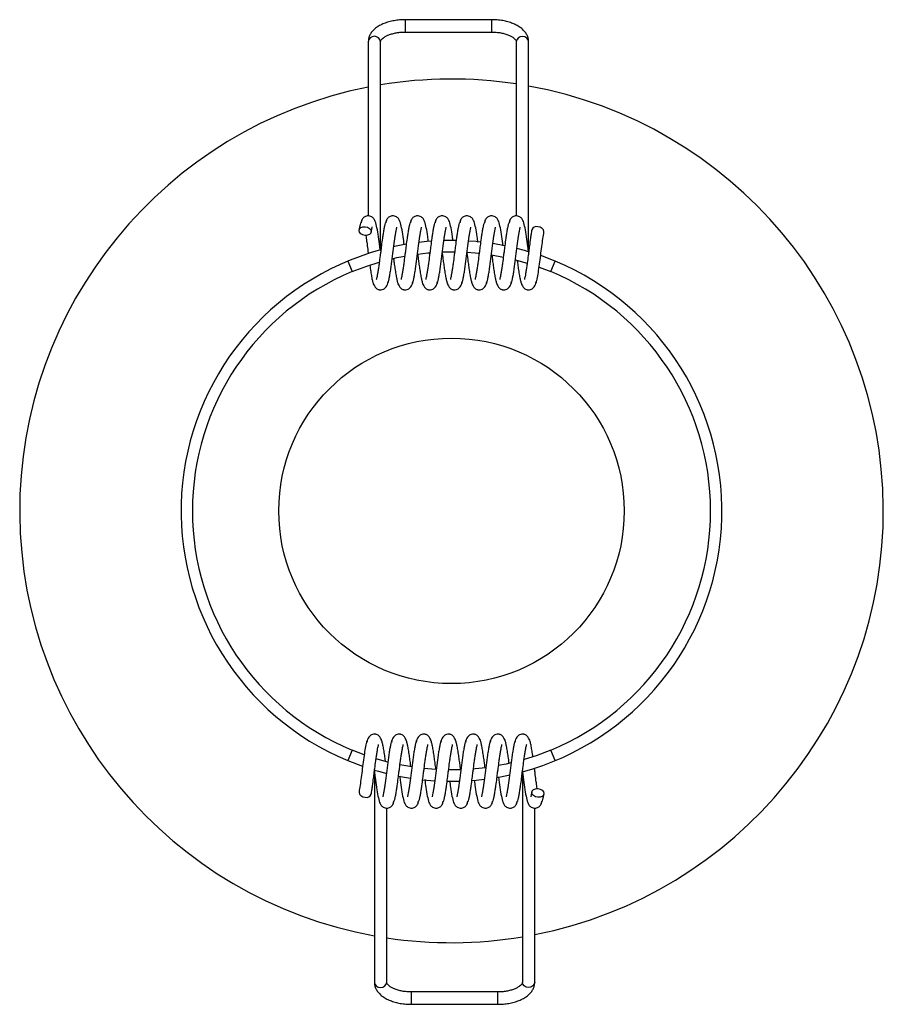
# Paper-space layout '_Inferior' of a CAD drawing. Header units: millimetres. Extents: x -97.4 to -27.4, y -40 to 39.8.
import ezdxf

# ---------------------------------------------------------------- set-up
doc = ezdxf.new("R2010")
doc.units = ezdxf.units.MM

psp = doc.layouts.new('_Inferior')

# ---------------------------------------------------------------- linework, layer by layer
at = {"color": 7, "linetype": 'Continuous', "lineweight": 25}
for p, q in [((-59.189, 39.812), (-66.189, 39.812)), ((-66.189, 39.812), (-66.189, 38.812)), ((-59.189, 39.812), (-59.189, 38.812)), ((-66.189, 38.812), (-59.189, 38.812)), ((-69.189, 38.025), (-69.189, 23.909)), ((-68.189, 21.149), (-68.189, 38.025)), ((-57.189, 38.025), (-57.189, 23.909)), ((-56.189, 21.006), (-56.189, 38.025)), ((-62.066, 21.913), (-63.06, 21.908)), ((-58.118, 21.486), (-59.088, 21.659)), ((-70.854, 20.237), (-70.502, 19.391)), ((-59.206, 20.749), (-58.237, 20.575)), ((-54.026, 20.237), (-55.206, 20.688)), ((-54.378, 19.391), (-54.026, 20.237)), ((-55.338, 19.762), (-54.378, 19.391)), ((-70.502, -19.391), (-70.854, -20.237)), ((-69.518, -19.771), (-70.502, -19.391)), ((-54.026, -20.237), (-54.378, -19.391)), ((-70.854, -20.237), (-69.651, -20.696)), ((-65.651, -20.753), (-66.619, -20.58)), ((-68.691, -21.114), (-68.691, -38.206)), ((-68.681, -21.178), (-68.689, -21.137)), ((-66.74, -21.491), (-65.768, -21.662)), ((-56.691, -21.149), (-56.691, -38.206)), ((-56.689, -21.137), (-56.681, -21.178)), ((-62.789, -21.914), (-61.796, -21.907)), ((-67.691, -38.206), (-67.691, -24.091)), ((-55.691, -38.206), (-55.691, -24.091)), ((-58.691, -38.994), (-65.691, -38.994)), ((-65.691, -39.994), (-65.691, -38.994)), ((-58.691, -39.994), (-58.691, -38.994)), ((-65.691, -39.994), (-58.691, -39.994))]:
    psp.add_line(p, q, dxfattribs=at)
at = {"color": 7, "linetype": 'Continuous', "lineweight": 25, "flags": 128}
for points in [[(-56.189, 38.025), (-56.227, 38.189), (-56.335, 38.328), (-56.498, 38.421), (-56.689, 38.453), (-56.88, 38.421), (-57.043, 38.328), (-57.151, 38.189), (-57.189, 38.025), (-57.189, 38.025)], [(-69.44, 23.034), (-69.25, 22.99), (-69.089, 22.899), (-68.982, 22.775), (-68.944, 22.636), (-68.982, 22.504), (-69.089, 22.399), (-69.25, 22.337), (-69.44, 22.327), (-69.63, 22.371), (-69.791, 22.462), (-69.898, 22.586), (-69.936, 22.725), (-69.898, 22.857), (-69.791, 22.962), (-69.63, 23.024), (-69.44, 23.034)], [(-54.948, 22.59), (-54.944, 22.636), (-54.982, 22.775), (-55.089, 22.899), (-55.25, 22.99), (-55.44, 23.034)], [(-66.113, 21.607), (-67.055, 21.425), (-67.129, 21.409)], [(-64.072, 21.856), (-64.43, 21.826), (-65.084, 21.757)], [(-60.081, 21.789), (-60.45, 21.826), (-61.06, 21.873)], [(-65.181, 20.82), (-64.347, 20.913), (-64.186, 20.927)], [(-63.203, 20.986), (-63.076, 20.99), (-62.191, 20.999)], [(-61.195, 20.963), (-60.533, 20.913), (-60.176, 20.878)], [(-56.189, 21.006), (-56.535, 21.106), (-57.138, 21.266)], [(-70.502, 19.391), (-69.312, 19.844), (-68.297, 20.167)], [(-67.259, 20.44), (-66.862, 20.529), (-66.236, 20.654)], [(-57.254, 20.35), (-56.782, 20.224), (-56.299, 20.082)], [(-54.378, -19.391), (-55.568, -19.844), (-56.557, -20.159)], [(-67.602, -20.356), (-68.098, -20.224), (-68.558, -20.089)], [(-57.596, -20.434), (-58.018, -20.529), (-58.619, -20.649)], [(-68.678, -21.01), (-68.345, -21.106), (-67.691, -21.278)], [(-63.708, -20.962), (-64.347, -20.913), (-64.659, -20.882)], [(-61.7, -20.987), (-61.804, -20.99), (-62.67, -20.999)], [(-59.653, -20.814), (-60.533, -20.913), (-60.656, -20.924)], [(-58.743, -21.603), (-57.825, -21.425), (-57.726, -21.404)], [(-64.775, -21.792), (-64.43, -21.826), (-63.796, -21.875)], [(-60.784, -21.854), (-60.45, -21.826), (-59.771, -21.753)], [(-69.932, -22.771), (-69.936, -22.817), (-69.898, -22.956), (-69.791, -23.08), (-69.63, -23.171), (-69.44, -23.215)], [(-55.44, -23.215), (-55.63, -23.171), (-55.791, -23.08), (-55.898, -22.956), (-55.936, -22.817), (-55.898, -22.685), (-55.791, -22.58), (-55.63, -22.518), (-55.44, -22.508), (-55.25, -22.552), (-55.089, -22.644), (-54.982, -22.768), (-54.944, -22.907), (-54.982, -23.038), (-55.089, -23.144), (-55.25, -23.206), (-55.44, -23.215)], [(-68.691, -38.206), (-68.653, -38.37), (-68.545, -38.509), (-68.382, -38.602), (-68.191, -38.635), (-68, -38.602), (-67.838, -38.509), (-67.729, -38.37), (-67.691, -38.206), (-67.691, -38.206)], [(-55.691, -38.206), (-55.729, -38.37), (-55.838, -38.509), (-56, -38.602), (-56.191, -38.635), (-56.382, -38.602), (-56.545, -38.509), (-56.653, -38.37), (-56.691, -38.206), (-56.691, -38.206)]]:
    psp.add_lwpolyline(points, dxfattribs=at)
at = {"color": 7, "linetype": 'Continuous', "lineweight": 25}
psp.add_circle((-62.44, 0), 14, dxfattribs=at)
for centre, radius, start, end in [((-68.689, 37.962), 0.504, 7.09791, 172.90209), ((-62.44, 0), 35, 101.1178, 259.71167), ((-62.44, 0), 35, 81.37131, 99.45398), ((-62.44, 0), 35, 281.1178, 79.71167), ((-55.539, 22.629), 0.417, 76.2475, 160.40707), ((-62.44, 0), 21.917, 105.20716, 247.4244), ((-62.44, 0), 21.917, 285.20716, 67.4244), ((-62.44, 0), 21, 112.5756, 247.4244), ((-62.44, 0), 21, 292.5756, 67.4244), ((-69.341, -22.81), 0.417, 256.2475, 340.40707), ((-62.44, 0), 35, 261.37131, 279.45398)]:
    psp.add_arc(centre, radius, start, end, dxfattribs=at)
for points, knots in [([(-66.189, 39.812), (-66.269, 39.811), (-66.5, 39.808), (-66.88, 39.773), (-67.314, 39.696), (-67.726, 39.581), (-68.107, 39.428), (-68.449, 39.237), (-68.729, 39.017), (-68.944, 38.775), (-69.09, 38.522), (-69.175, 38.27), (-69.184, 38.101), (-69.189, 38.025)], [0, 0, 0, 0, 0.053228, 0.153407, 0.253998, 0.35529, 0.457673, 0.561477, 0.666636, 0.758928, 0.846241, 0.929873, 1, 1, 1, 1]), ([(-56.189, 38.025), (-56.192, 38.09), (-56.2, 38.25), (-56.276, 38.496), (-56.417, 38.75), (-56.617, 38.985), (-56.876, 39.199), (-57.192, 39.389), (-57.559, 39.548), (-57.964, 39.673), (-58.395, 39.759), (-58.808, 39.805), (-59.074, 39.81), (-59.189, 39.812)], [0, 0, 0, 0, 0.06, 0.145903, 0.232578, 0.322943, 0.41847, 0.518403, 0.620389, 0.722159, 0.82323, 0.923717, 1, 1, 1, 1]), ([(-68.189, 38.025), (-68.189, 38.034), (-68.187, 38.061), (-68.17, 38.118), (-68.103, 38.221), (-67.975, 38.342), (-67.781, 38.469), (-67.533, 38.585), (-67.238, 38.683), (-66.903, 38.757), (-66.548, 38.804), (-66.306, 38.81), (-66.189, 38.812)], [0, 0, 0, 0, 0.054895, 0.1627374, 0.2623567, 0.3686727, 0.4721667, 0.5761641, 0.6818497, 0.789242, 0.8979317, 1, 1, 1, 1]), ([(-59.189, 38.812), (-59.124, 38.811), (-58.933, 38.809), (-58.62, 38.78), (-58.269, 38.716), (-57.952, 38.625), (-57.681, 38.513), (-57.467, 38.389), (-57.315, 38.264), (-57.227, 38.154), (-57.193, 38.075), (-57.19, 38.041), (-57.189, 38.025)], [0, 0, 0, 0, 0.056828, 0.166454, 0.275635, 0.383745, 0.490281, 0.59484, 0.697455, 0.799411, 0.903359, 1, 1, 1, 1]), ([(-69.744, 23.447), (-69.765, 23.408), (-69.806, 23.329), (-69.87, 23.098), (-69.912, 22.878), (-69.932, 22.769)], [0, 0, 0, 0, 0.326678, 0.665627, 1, 1, 1, 1]), ([(-68.21, 21.1), (-68.223, 21.2), (-68.273, 21.593), (-68.361, 22.261), (-68.474, 22.95), (-68.584, 23.387), (-68.694, 23.635), (-68.855, 23.818), (-69.05, 23.902), (-69.244, 23.924), (-69.464, 23.861), (-69.635, 23.707), (-69.737, 23.527), (-69.757, 23.409), (-69.768, 23.346)], [0, 0, 0, 0, 0.057757, 0.225634, 0.399537, 0.563828, 0.641982, 0.722511, 0.763945, 0.804646, 0.868118, 0.925099, 0.960574, 1, 1, 1, 1]), ([(-67.744, 23.447), (-67.765, 23.408), (-67.806, 23.329), (-67.87, 23.098), (-67.912, 22.878), (-67.932, 22.769)], [0, 0, 0, 0, 0.326678, 0.665627, 1, 1, 1, 1]), ([(-66.269, 21.556), (-66.3, 21.786), (-66.369, 22.31), (-66.474, 22.948), (-66.584, 23.387), (-66.694, 23.635), (-66.855, 23.818), (-67.05, 23.902), (-67.244, 23.924), (-67.464, 23.861), (-67.635, 23.707), (-67.737, 23.527), (-67.757, 23.409), (-67.768, 23.346)], [0, 0, 0, 0, 0.14957, 0.340555, 0.520985, 0.606815, 0.695254, 0.740758, 0.785457, 0.855164, 0.917742, 0.956702, 1, 1, 1, 1]), ([(-65.744, 23.447), (-65.765, 23.408), (-65.806, 23.329), (-65.87, 23.098), (-65.912, 22.878), (-65.932, 22.769)], [0, 0, 0, 0, 0.326678, 0.665627, 1, 1, 1, 1]), ([(-64.307, 21.83), (-64.324, 21.964), (-64.381, 22.391), (-64.474, 22.946), (-64.584, 23.388), (-64.694, 23.635), (-64.855, 23.818), (-65.05, 23.902), (-65.244, 23.924), (-65.464, 23.861), (-65.635, 23.707), (-65.737, 23.527), (-65.757, 23.409), (-65.768, 23.346)], [0, 0, 0, 0, 0.094228, 0.297641, 0.489812, 0.581228, 0.675422, 0.723887, 0.771495, 0.845739, 0.912389, 0.953884, 1, 1, 1, 1]), ([(-63.744, 23.447), (-63.765, 23.408), (-63.806, 23.329), (-63.87, 23.098), (-63.912, 22.878), (-63.932, 22.769)], [0, 0, 0, 0, 0.326678, 0.665627, 1, 1, 1, 1]), ([(-62.314, 21.885), (-62.329, 22.001), (-62.383, 22.407), (-62.474, 22.946), (-62.584, 23.388), (-62.694, 23.635), (-62.855, 23.818), (-63.05, 23.902), (-63.244, 23.924), (-63.464, 23.861), (-63.635, 23.707), (-63.737, 23.527), (-63.757, 23.409), (-63.768, 23.346)], [0, 0, 0, 0, 0.082061, 0.288207, 0.482959, 0.575603, 0.671062, 0.720178, 0.768426, 0.843666, 0.911212, 0.953265, 1, 1, 1, 1]), ([(-61.744, 23.447), (-61.765, 23.408), (-61.806, 23.329), (-61.87, 23.098), (-61.912, 22.878), (-61.932, 22.769)], [0, 0, 0, 0, 0.326678, 0.665627, 1, 1, 1, 1]), ([(-60.299, 21.773), (-60.319, 21.928), (-60.378, 22.374), (-60.474, 22.947), (-60.584, 23.388), (-60.694, 23.635), (-60.855, 23.818), (-61.05, 23.902), (-61.244, 23.924), (-61.464, 23.861), (-61.635, 23.707), (-61.737, 23.527), (-61.757, 23.409), (-61.768, 23.346)], [0, 0, 0, 0, 0.106198, 0.306923, 0.496554, 0.586762, 0.679711, 0.727536, 0.774515, 0.847777, 0.913547, 0.954494, 1, 1, 1, 1]), ([(-59.744, 23.447), (-59.765, 23.408), (-59.806, 23.329), (-59.87, 23.098), (-59.912, 22.878), (-59.932, 22.769)], [0, 0, 0, 0, 0.326678, 0.665627, 1, 1, 1, 1]), ([(-58.259, 21.482), (-58.293, 21.738), (-58.365, 22.288), (-58.474, 22.949), (-58.584, 23.387), (-58.694, 23.635), (-58.855, 23.818), (-59.05, 23.902), (-59.244, 23.924), (-59.464, 23.861), (-59.635, 23.707), (-59.737, 23.527), (-59.757, 23.409), (-59.768, 23.346)], [0, 0, 0, 0, 0.163464, 0.351329, 0.528811, 0.613239, 0.700232, 0.744993, 0.788962, 0.85753, 0.919086, 0.957409, 1, 1, 1, 1]), ([(-57.744, 23.447), (-57.765, 23.408), (-57.806, 23.329), (-57.87, 23.098), (-57.912, 22.878), (-57.932, 22.769)], [0, 0, 0, 0, 0.326678, 0.665627, 1, 1, 1, 1]), ([(-56.21, 21.1), (-56.223, 21.2), (-56.273, 21.593), (-56.361, 22.261), (-56.474, 22.95), (-56.584, 23.387), (-56.694, 23.635), (-56.855, 23.818), (-57.05, 23.902), (-57.244, 23.924), (-57.464, 23.861), (-57.635, 23.707), (-57.737, 23.527), (-57.757, 23.409), (-57.768, 23.346)], [0, 0, 0, 0, 0.057754, 0.225632, 0.399535, 0.563827, 0.641981, 0.72251, 0.763944, 0.804645, 0.868118, 0.925099, 0.960574, 1, 1, 1, 1]), ([(-68.949, 22.585), (-68.942, 22.628), (-68.909, 22.815), (-68.869, 22.981), (-68.88, 23.002), (-68.884, 23.009)], [0, 0, 0, 0, 0.168722, 0.741217, 1, 1, 1, 1]), ([(-67.932, 22.769), (-67.95, 22.661), (-67.985, 22.455), (-68.049, 22.027), (-68.115, 21.542), (-68.174, 21.06), (-68.236, 20.586), (-68.294, 20.151), (-68.352, 19.719), (-68.404, 19.385), (-68.455, 19.107), (-68.496, 18.913), (-68.526, 18.792), (-68.531, 18.77), (-68.533, 18.761)], [0, 0, 0, 0, 0.0842834, 0.160958, 0.2878662, 0.3806232, 0.4424004, 0.5649102, 0.6395138, 0.7232963, 0.8045158, 0.8784278, 0.9447817, 1, 1, 1, 1]), ([(-67.609, 18.417), (-67.602, 18.431), (-67.575, 18.484), (-67.53, 18.656), (-67.472, 18.92), (-67.413, 19.247), (-67.339, 19.733), (-67.248, 20.42), (-67.141, 21.271), (-67.054, 21.93), (-66.994, 22.319), (-66.963, 22.507), (-66.946, 22.602), (-66.936, 22.662), (-66.917, 22.764), (-66.895, 22.881), (-66.872, 22.992), (-66.88, 23.003), (-66.884, 23.009)], [0, 0, 0, 0, 0.026665, 0.097774, 0.168712, 0.23913, 0.30793, 0.442183, 0.572933, 0.700316, 0.763111, 0.792069, 0.814484, 0.828403, 0.841936, 0.901197, 0.950914, 1, 1, 1, 1]), ([(-65.932, 22.769), (-65.95, 22.661), (-65.985, 22.455), (-66.049, 22.027), (-66.115, 21.542), (-66.174, 21.06), (-66.236, 20.586), (-66.294, 20.151), (-66.352, 19.719), (-66.404, 19.385), (-66.455, 19.107), (-66.496, 18.913), (-66.526, 18.792), (-66.531, 18.77), (-66.533, 18.761)], [0, 0, 0, 0, 0.0842834, 0.160958, 0.2878662, 0.3806232, 0.4424004, 0.5649102, 0.6395138, 0.7232963, 0.8045158, 0.8784278, 0.9447817, 1, 1, 1, 1]), ([(-65.609, 18.417), (-65.602, 18.431), (-65.575, 18.484), (-65.53, 18.656), (-65.472, 18.92), (-65.413, 19.247), (-65.339, 19.733), (-65.248, 20.42), (-65.141, 21.271), (-65.054, 21.93), (-64.994, 22.319), (-64.963, 22.507), (-64.946, 22.602), (-64.936, 22.662), (-64.917, 22.764), (-64.895, 22.881), (-64.872, 22.992), (-64.88, 23.003), (-64.884, 23.009)], [0, 0, 0, 0, 0.026665, 0.097774, 0.168712, 0.23913, 0.30793, 0.442183, 0.572933, 0.700316, 0.763111, 0.792069, 0.814484, 0.828403, 0.841936, 0.901197, 0.950914, 1, 1, 1, 1]), ([(-63.932, 22.769), (-63.95, 22.661), (-63.985, 22.455), (-64.049, 22.027), (-64.115, 21.542), (-64.174, 21.06), (-64.236, 20.586), (-64.294, 20.151), (-64.352, 19.719), (-64.404, 19.385), (-64.455, 19.107), (-64.496, 18.913), (-64.526, 18.792), (-64.531, 18.77), (-64.533, 18.761)], [0, 0, 0, 0, 0.084283, 0.160958, 0.287866, 0.380623, 0.4424, 0.56491, 0.639514, 0.723296, 0.804516, 0.878428, 0.944782, 1, 1, 1, 1]), ([(-63.609, 18.417), (-63.602, 18.431), (-63.575, 18.484), (-63.53, 18.656), (-63.472, 18.92), (-63.413, 19.247), (-63.339, 19.733), (-63.248, 20.42), (-63.141, 21.271), (-63.054, 21.93), (-62.994, 22.319), (-62.963, 22.507), (-62.946, 22.602), (-62.936, 22.662), (-62.917, 22.764), (-62.895, 22.881), (-62.872, 22.992), (-62.88, 23.003), (-62.884, 23.009)], [0, 0, 0, 0, 0.026665, 0.097774, 0.168712, 0.23913, 0.30793, 0.442183, 0.572933, 0.700316, 0.763111, 0.792069, 0.814484, 0.828403, 0.841936, 0.901197, 0.950914, 1, 1, 1, 1]), ([(-61.932, 22.769), (-61.95, 22.661), (-61.985, 22.455), (-62.049, 22.027), (-62.115, 21.542), (-62.174, 21.06), (-62.236, 20.586), (-62.294, 20.151), (-62.352, 19.719), (-62.404, 19.385), (-62.455, 19.107), (-62.496, 18.913), (-62.526, 18.792), (-62.531, 18.77), (-62.533, 18.761)], [0, 0, 0, 0, 0.084283, 0.160958, 0.287866, 0.380623, 0.4424, 0.56491, 0.639514, 0.723296, 0.804516, 0.878428, 0.944782, 1, 1, 1, 1]), ([(-61.609, 18.417), (-61.602, 18.431), (-61.575, 18.484), (-61.53, 18.656), (-61.472, 18.92), (-61.413, 19.247), (-61.339, 19.733), (-61.248, 20.42), (-61.141, 21.271), (-61.054, 21.93), (-60.994, 22.319), (-60.963, 22.507), (-60.946, 22.602), (-60.936, 22.662), (-60.917, 22.764), (-60.895, 22.881), (-60.872, 22.992), (-60.88, 23.003), (-60.884, 23.009)], [0, 0, 0, 0, 0.026665, 0.097774, 0.168712, 0.23913, 0.30793, 0.442183, 0.572933, 0.700316, 0.763111, 0.792069, 0.814484, 0.828403, 0.841936, 0.901197, 0.950914, 1, 1, 1, 1]), ([(-59.932, 22.769), (-59.95, 22.661), (-59.985, 22.455), (-60.049, 22.027), (-60.115, 21.542), (-60.174, 21.06), (-60.236, 20.586), (-60.294, 20.151), (-60.352, 19.719), (-60.404, 19.385), (-60.455, 19.107), (-60.496, 18.913), (-60.526, 18.792), (-60.531, 18.77), (-60.533, 18.761)], [0, 0, 0, 0, 0.084283, 0.160958, 0.287866, 0.380623, 0.4424, 0.56491, 0.639514, 0.723296, 0.804516, 0.878428, 0.944782, 1, 1, 1, 1]), ([(-59.609, 18.417), (-59.602, 18.431), (-59.575, 18.484), (-59.53, 18.656), (-59.472, 18.92), (-59.413, 19.247), (-59.339, 19.733), (-59.248, 20.42), (-59.141, 21.271), (-59.054, 21.93), (-58.994, 22.319), (-58.963, 22.507), (-58.946, 22.602), (-58.936, 22.662), (-58.917, 22.764), (-58.895, 22.881), (-58.872, 22.992), (-58.88, 23.003), (-58.884, 23.009)], [0, 0, 0, 0, 0.026665, 0.097774, 0.168712, 0.23913, 0.30793, 0.442183, 0.572933, 0.700316, 0.763111, 0.792069, 0.814484, 0.828403, 0.841936, 0.901197, 0.950914, 1, 1, 1, 1]), ([(-57.932, 22.769), (-57.95, 22.661), (-57.985, 22.455), (-58.049, 22.027), (-58.115, 21.542), (-58.174, 21.06), (-58.236, 20.586), (-58.294, 20.151), (-58.352, 19.719), (-58.404, 19.385), (-58.455, 19.107), (-58.496, 18.913), (-58.526, 18.792), (-58.531, 18.77), (-58.533, 18.761)], [0, 0, 0, 0, 0.084283, 0.160958, 0.287866, 0.380623, 0.4424, 0.56491, 0.639514, 0.723296, 0.804516, 0.878428, 0.944782, 1, 1, 1, 1]), ([(-57.609, 18.417), (-57.602, 18.431), (-57.575, 18.484), (-57.53, 18.656), (-57.472, 18.92), (-57.413, 19.247), (-57.339, 19.733), (-57.248, 20.42), (-57.141, 21.271), (-57.054, 21.93), (-56.994, 22.319), (-56.963, 22.507), (-56.946, 22.602), (-56.936, 22.662), (-56.917, 22.764), (-56.895, 22.881), (-56.872, 22.992), (-56.88, 23.003), (-56.884, 23.009)], [0, 0, 0, 0, 0.0266647, 0.0977738, 0.1687117, 0.23913, 0.3079301, 0.4421826, 0.5729331, 0.7003164, 0.7631106, 0.7920695, 0.8144837, 0.8284033, 0.8419359, 0.9011974, 0.9509144, 1, 1, 1, 1]), ([(-55.932, 22.769), (-55.95, 22.661), (-55.985, 22.455), (-56.049, 22.027), (-56.115, 21.542), (-56.174, 21.06), (-56.236, 20.586), (-56.294, 20.151), (-56.352, 19.719), (-56.404, 19.385), (-56.455, 19.107), (-56.496, 18.913), (-56.526, 18.792), (-56.531, 18.77), (-56.533, 18.761)], [0, 0, 0, 0, 0.084283, 0.160958, 0.287866, 0.380623, 0.4424, 0.56491, 0.639514, 0.723296, 0.804516, 0.878428, 0.944782, 1, 1, 1, 1]), ([(-55.61, 18.415), (-55.607, 18.418), (-55.57, 18.462), (-55.503, 18.77), (-55.4, 19.304), (-55.307, 19.985), (-55.21, 20.71), (-55.122, 21.424), (-55.033, 22.078), (-54.976, 22.423), (-54.948, 22.592)], [0, 0, 0, 0, 0.011669, 0.164808, 0.31548, 0.45986, 0.601825, 0.737943, 0.871336, 1, 1, 1, 1]), ([(-69.388, 22.331), (-69.376, 22.252), (-69.348, 22.078), (-69.298, 21.706), (-69.242, 21.288), (-69.202, 20.976), (-69.186, 20.857)], [0, 0, 0, 0, 0.186464, 0.411783, 0.773735, 1, 1, 1, 1]), ([(-65.179, 20.798), (-65.167, 20.702), (-65.137, 20.468), (-65.088, 20.077), (-65.023, 19.621), (-64.955, 19.184), (-64.888, 18.811), (-64.816, 18.524), (-64.746, 18.322), (-64.655, 18.15), (-64.528, 18.017), (-64.395, 17.949), (-64.306, 17.923), (-64.209, 17.91), (-64.11, 17.915), (-63.936, 17.965), (-63.754, 18.113), (-63.615, 18.339), (-63.584, 18.496), (-63.568, 18.579)], [0, 0, 0, 0, 0.051711, 0.125101, 0.2138, 0.313571, 0.405892, 0.490636, 0.566604, 0.632298, 0.689119, 0.718271, 0.733401, 0.749751, 0.780378, 0.831729, 0.905388, 0.950579, 1, 1, 1, 1]), ([(-63.19, 20.883), (-63.188, 20.87), (-63.172, 20.746), (-63.139, 20.483), (-63.088, 20.077), (-63.023, 19.621), (-62.955, 19.184), (-62.888, 18.811), (-62.816, 18.524), (-62.746, 18.322), (-62.655, 18.15), (-62.528, 18.017), (-62.395, 17.949), (-62.306, 17.923), (-62.209, 17.91), (-62.11, 17.915), (-61.936, 17.965), (-61.754, 18.113), (-61.615, 18.339), (-61.584, 18.496), (-61.568, 18.579)], [0, 0, 0, 0, 0.0070878, 0.0659952, 0.1382796, 0.225642, 0.3239103, 0.4148412, 0.4983085, 0.5731317, 0.6378368, 0.6938014, 0.7225147, 0.7374165, 0.75352, 0.7836863, 0.8342639, 0.9068133, 0.9513239, 1, 1, 1, 1]), ([(-61.19, 20.883), (-61.188, 20.87), (-61.172, 20.746), (-61.139, 20.483), (-61.088, 20.077), (-61.023, 19.621), (-60.955, 19.184), (-60.888, 18.811), (-60.816, 18.524), (-60.746, 18.322), (-60.655, 18.15), (-60.528, 18.017), (-60.395, 17.949), (-60.306, 17.923), (-60.209, 17.91), (-60.11, 17.915), (-59.936, 17.965), (-59.754, 18.113), (-59.615, 18.339), (-59.584, 18.496), (-59.568, 18.579)], [0, 0, 0, 0, 0.0070878, 0.0659952, 0.1382796, 0.225642, 0.3239103, 0.4148412, 0.4983085, 0.5731317, 0.6378368, 0.6938014, 0.7225147, 0.7374165, 0.75352, 0.7836863, 0.8342639, 0.9068133, 0.9513239, 1, 1, 1, 1]), ([(-67.132, 20.432), (-67.119, 20.323), (-67.084, 20.051), (-67.023, 19.622), (-66.955, 19.184), (-66.888, 18.811), (-66.816, 18.524), (-66.746, 18.322), (-66.655, 18.15), (-66.528, 18.017), (-66.395, 17.949), (-66.306, 17.923), (-66.209, 17.91), (-66.11, 17.915), (-65.936, 17.965), (-65.754, 18.113), (-65.615, 18.339), (-65.584, 18.496), (-65.568, 18.579)], [0, 0, 0, 0, 0.063324, 0.158285, 0.265101, 0.363942, 0.454669, 0.536001, 0.606334, 0.667167, 0.698378, 0.714576, 0.73208, 0.76487, 0.819848, 0.898708, 0.94709, 1, 1, 1, 1]), ([(-59.167, 20.705), (-59.159, 20.64), (-59.133, 20.438), (-59.088, 20.077), (-59.023, 19.621), (-58.955, 19.184), (-58.888, 18.811), (-58.816, 18.524), (-58.746, 18.322), (-58.655, 18.15), (-58.528, 18.017), (-58.395, 17.949), (-58.306, 17.923), (-58.209, 17.91), (-58.11, 17.915), (-57.936, 17.965), (-57.754, 18.113), (-57.615, 18.339), (-57.584, 18.496), (-57.568, 18.579)], [0, 0, 0, 0, 0.035632, 0.110266, 0.200469, 0.301932, 0.395819, 0.481999, 0.559255, 0.626063, 0.683847, 0.713494, 0.72888, 0.745507, 0.776654, 0.828876, 0.903784, 0.949741, 1, 1, 1, 1]), ([(-57.112, 20.275), (-57.105, 20.219), (-57.077, 20), (-57.023, 19.622), (-56.955, 19.184), (-56.888, 18.811), (-56.816, 18.524), (-56.746, 18.322), (-56.655, 18.15), (-56.528, 18.017), (-56.395, 17.949), (-56.306, 17.923), (-56.209, 17.91), (-56.11, 17.915), (-55.936, 17.965), (-55.754, 18.113), (-55.615, 18.339), (-55.584, 18.496), (-55.568, 18.579)], [0, 0, 0, 0, 0.03381, 0.131764, 0.241946, 0.3439, 0.437487, 0.521381, 0.593931, 0.65668, 0.688874, 0.705583, 0.723638, 0.757462, 0.814171, 0.895516, 0.945423, 1, 1, 1, 1]), ([(-69.06, 19.89), (-69.049, 19.809), (-69.013, 19.552), (-68.955, 19.185), (-68.888, 18.811), (-68.816, 18.524), (-68.746, 18.322), (-68.655, 18.15), (-68.528, 18.017), (-68.395, 17.949), (-68.306, 17.923), (-68.209, 17.91), (-68.11, 17.915), (-67.936, 17.965), (-67.754, 18.113), (-67.615, 18.339), (-67.584, 18.496), (-67.568, 18.579)], [0, 0, 0, 0, 0.056147, 0.175924, 0.286759, 0.388496, 0.479697, 0.558565, 0.626779, 0.661777, 0.679941, 0.699569, 0.736338, 0.797987, 0.886416, 0.940669, 1, 1, 1, 1]), ([(-67.792, -20.269), (-67.813, -20.119), (-67.857, -19.795), (-67.925, -19.366), (-67.992, -18.992), (-68.064, -18.705), (-68.134, -18.504), (-68.225, -18.332), (-68.352, -18.199), (-68.485, -18.131), (-68.574, -18.105), (-68.671, -18.091), (-68.77, -18.096), (-68.944, -18.147), (-69.126, -18.294), (-69.266, -18.52), (-69.296, -18.678), (-69.312, -18.76)], [0, 0, 0, 0, 0.097271, 0.21183, 0.317835, 0.41514, 0.502367, 0.577799, 0.643041, 0.676514, 0.693886, 0.712659, 0.747826, 0.806789, 0.891365, 0.943254, 1, 1, 1, 1]), ([(-65.736, -20.702), (-65.737, -20.698), (-65.754, -20.558), (-65.792, -20.258), (-65.857, -19.803), (-65.925, -19.365), (-65.992, -18.993), (-66.064, -18.705), (-66.134, -18.504), (-66.225, -18.332), (-66.352, -18.199), (-66.485, -18.131), (-66.574, -18.105), (-66.671, -18.091), (-66.77, -18.096), (-66.944, -18.147), (-67.126, -18.294), (-67.266, -18.52), (-67.296, -18.678), (-67.312, -18.76)], [0, 0, 0, 0, 0.001997, 0.079234, 0.172582, 0.277584, 0.374746, 0.463932, 0.543882, 0.613021, 0.67282, 0.703501, 0.719424, 0.736631, 0.768864, 0.822908, 0.900428, 0.947989, 1, 1, 1, 1]), ([(-63.707, -20.934), (-63.717, -20.853), (-63.745, -20.635), (-63.792, -20.258), (-63.857, -19.803), (-63.925, -19.365), (-63.992, -18.993), (-64.064, -18.705), (-64.134, -18.504), (-64.225, -18.332), (-64.352, -18.199), (-64.485, -18.131), (-64.574, -18.105), (-64.671, -18.091), (-64.77, -18.096), (-64.944, -18.147), (-65.126, -18.294), (-65.266, -18.52), (-65.296, -18.678), (-65.312, -18.76)], [0, 0, 0, 0, 0.0438517, 0.1178498, 0.2072834, 0.3078814, 0.4009681, 0.4864143, 0.5630115, 0.6292506, 0.6865419, 0.715936, 0.7311912, 0.7476764, 0.7785579, 0.8303346, 0.904604, 0.9501698, 1, 1, 1, 1]), ([(-61.701, -20.982), (-61.713, -20.885), (-61.743, -20.651), (-61.792, -20.258), (-61.857, -19.803), (-61.925, -19.365), (-61.992, -18.993), (-62.064, -18.705), (-62.134, -18.504), (-62.225, -18.332), (-62.352, -18.199), (-62.485, -18.131), (-62.574, -18.105), (-62.671, -18.091), (-62.77, -18.096), (-62.944, -18.147), (-63.126, -18.294), (-63.266, -18.52), (-63.296, -18.678), (-63.312, -18.76)], [0, 0, 0, 0, 0.0521707, 0.125525, 0.2141804, 0.3139032, 0.40618, 0.4908828, 0.5668135, 0.6324763, 0.6892692, 0.7184075, 0.7335299, 0.7498718, 0.7804845, 0.8318108, 0.905434, 0.9506034, 1, 1, 1, 1]), ([(-59.724, -20.8), (-59.728, -20.764), (-59.75, -20.591), (-59.792, -20.258), (-59.857, -19.803), (-59.925, -19.365), (-59.992, -18.993), (-60.064, -18.705), (-60.134, -18.504), (-60.225, -18.332), (-60.352, -18.199), (-60.485, -18.131), (-60.574, -18.105), (-60.671, -18.091), (-60.77, -18.096), (-60.944, -18.147), (-61.126, -18.294), (-61.266, -18.52), (-61.296, -18.678), (-61.312, -18.76)], [0, 0, 0, 0, 0.020228, 0.096054, 0.187697, 0.290781, 0.386168, 0.473725, 0.552215, 0.62009, 0.678797, 0.708918, 0.72455, 0.741442, 0.773087, 0.826143, 0.902247, 0.948939, 1, 1, 1, 1]), ([(-57.77, -20.436), (-57.777, -20.387), (-57.804, -20.175), (-57.857, -19.803), (-57.925, -19.365), (-57.992, -18.993), (-58.064, -18.705), (-58.134, -18.504), (-58.225, -18.332), (-58.352, -18.199), (-58.485, -18.131), (-58.574, -18.105), (-58.671, -18.091), (-58.77, -18.096), (-58.944, -18.147), (-59.126, -18.294), (-59.266, -18.52), (-59.296, -18.678), (-59.312, -18.76)], [0, 0, 0, 0, 0.029824, 0.128181, 0.238818, 0.341193, 0.435166, 0.519406, 0.592255, 0.655263, 0.68759, 0.704368, 0.722498, 0.756461, 0.813404, 0.895085, 0.945197, 1, 1, 1, 1]), ([(-55.844, -19.899), (-55.847, -19.876), (-55.875, -19.679), (-55.925, -19.368), (-55.992, -18.992), (-56.064, -18.705), (-56.134, -18.503), (-56.225, -18.332), (-56.352, -18.199), (-56.485, -18.131), (-56.574, -18.105), (-56.671, -18.091), (-56.77, -18.096), (-56.944, -18.147), (-57.126, -18.294), (-57.266, -18.52), (-57.296, -18.678), (-57.312, -18.76)], [0, 0, 0, 0, 0.016739, 0.141518, 0.25698, 0.362965, 0.457973, 0.540134, 0.611197, 0.647656, 0.666578, 0.687026, 0.72533, 0.789552, 0.881674, 0.938192, 1, 1, 1, 1]), ([(-69.27, -18.597), (-69.273, -18.6), (-69.31, -18.643), (-69.377, -18.952), (-69.48, -19.485), (-69.573, -20.167), (-69.67, -20.891), (-69.758, -21.605), (-69.847, -22.26), (-69.904, -22.604), (-69.932, -22.774)], [0, 0, 0, 0, 0.011669, 0.164808, 0.31548, 0.45986, 0.601825, 0.737943, 0.871336, 1, 1, 1, 1]), ([(-68.948, -22.95), (-68.93, -22.843), (-68.895, -22.637), (-68.831, -22.208), (-68.765, -21.723), (-68.706, -21.241), (-68.644, -20.767), (-68.586, -20.332), (-68.528, -19.901), (-68.476, -19.567), (-68.425, -19.288), (-68.384, -19.094), (-68.354, -18.973), (-68.349, -18.952), (-68.347, -18.942)], [0, 0, 0, 0, 0.084283, 0.160958, 0.287866, 0.380623, 0.4424, 0.56491, 0.639514, 0.723296, 0.804516, 0.878428, 0.944782, 1, 1, 1, 1]), ([(-67.271, -18.599), (-67.278, -18.613), (-67.305, -18.666), (-67.35, -18.837), (-67.408, -19.102), (-67.467, -19.428), (-67.541, -19.914), (-67.632, -20.601), (-67.739, -21.453), (-67.826, -22.111), (-67.887, -22.501), (-67.917, -22.688), (-67.934, -22.783), (-67.944, -22.843), (-67.963, -22.945), (-67.985, -23.063), (-68.008, -23.173), (-68, -23.184), (-67.997, -23.19)], [0, 0, 0, 0, 0.0266647, 0.0977738, 0.1687117, 0.23913, 0.3079301, 0.4421826, 0.5729331, 0.7003164, 0.7631106, 0.7920695, 0.8144837, 0.8284033, 0.8419359, 0.9011974, 0.9509144, 1, 1, 1, 1]), ([(-66.948, -22.95), (-66.93, -22.843), (-66.895, -22.637), (-66.831, -22.208), (-66.765, -21.723), (-66.706, -21.241), (-66.644, -20.767), (-66.586, -20.332), (-66.528, -19.901), (-66.476, -19.567), (-66.425, -19.288), (-66.384, -19.094), (-66.354, -18.973), (-66.349, -18.952), (-66.347, -18.942)], [0, 0, 0, 0, 0.084283, 0.160958, 0.287866, 0.380623, 0.4424, 0.56491, 0.639514, 0.723296, 0.804516, 0.878428, 0.944782, 1, 1, 1, 1]), ([(-65.271, -18.599), (-65.278, -18.613), (-65.305, -18.666), (-65.35, -18.837), (-65.408, -19.102), (-65.467, -19.428), (-65.541, -19.914), (-65.632, -20.601), (-65.739, -21.453), (-65.826, -22.111), (-65.887, -22.501), (-65.917, -22.688), (-65.934, -22.783), (-65.944, -22.843), (-65.963, -22.945), (-65.985, -23.063), (-66.008, -23.173), (-66, -23.184), (-65.997, -23.19)], [0, 0, 0, 0, 0.026665, 0.097774, 0.168712, 0.23913, 0.30793, 0.442183, 0.572933, 0.700316, 0.763111, 0.792069, 0.814484, 0.828403, 0.841936, 0.901197, 0.950914, 1, 1, 1, 1]), ([(-64.948, -22.95), (-64.93, -22.843), (-64.895, -22.637), (-64.831, -22.208), (-64.765, -21.723), (-64.706, -21.241), (-64.644, -20.767), (-64.586, -20.332), (-64.528, -19.901), (-64.476, -19.567), (-64.425, -19.288), (-64.384, -19.094), (-64.354, -18.973), (-64.349, -18.952), (-64.347, -18.942)], [0, 0, 0, 0, 0.084283, 0.160958, 0.287866, 0.380623, 0.4424, 0.56491, 0.639514, 0.723296, 0.804516, 0.878428, 0.944782, 1, 1, 1, 1]), ([(-63.271, -18.599), (-63.278, -18.613), (-63.305, -18.666), (-63.35, -18.837), (-63.408, -19.102), (-63.467, -19.428), (-63.541, -19.914), (-63.632, -20.601), (-63.739, -21.453), (-63.826, -22.111), (-63.887, -22.501), (-63.917, -22.688), (-63.934, -22.783), (-63.944, -22.843), (-63.963, -22.945), (-63.985, -23.063), (-64.008, -23.173), (-64, -23.184), (-63.997, -23.19)], [0, 0, 0, 0, 0.0266647, 0.0977738, 0.1687117, 0.23913, 0.3079301, 0.4421826, 0.5729331, 0.7003164, 0.7631106, 0.7920695, 0.8144837, 0.8284033, 0.8419359, 0.9011974, 0.9509144, 1, 1, 1, 1]), ([(-62.948, -22.95), (-62.93, -22.843), (-62.895, -22.637), (-62.831, -22.208), (-62.765, -21.723), (-62.706, -21.241), (-62.644, -20.767), (-62.586, -20.332), (-62.528, -19.901), (-62.476, -19.567), (-62.425, -19.288), (-62.384, -19.094), (-62.354, -18.973), (-62.349, -18.952), (-62.347, -18.942)], [0, 0, 0, 0, 0.084283, 0.160958, 0.287866, 0.380623, 0.4424, 0.56491, 0.639514, 0.723296, 0.804516, 0.878428, 0.944782, 1, 1, 1, 1]), ([(-61.271, -18.599), (-61.278, -18.613), (-61.305, -18.666), (-61.35, -18.837), (-61.408, -19.102), (-61.467, -19.428), (-61.541, -19.914), (-61.632, -20.601), (-61.739, -21.453), (-61.826, -22.111), (-61.887, -22.501), (-61.917, -22.688), (-61.934, -22.783), (-61.944, -22.843), (-61.963, -22.945), (-61.985, -23.063), (-62.008, -23.173), (-62, -23.184), (-61.997, -23.19)], [0, 0, 0, 0, 0.026665, 0.097774, 0.168712, 0.23913, 0.30793, 0.442183, 0.572933, 0.700316, 0.763111, 0.792069, 0.814484, 0.828403, 0.841936, 0.901197, 0.950914, 1, 1, 1, 1]), ([(-60.948, -22.95), (-60.93, -22.843), (-60.895, -22.637), (-60.831, -22.208), (-60.765, -21.723), (-60.706, -21.241), (-60.644, -20.767), (-60.586, -20.332), (-60.528, -19.901), (-60.476, -19.567), (-60.425, -19.288), (-60.384, -19.094), (-60.354, -18.973), (-60.349, -18.952), (-60.347, -18.942)], [0, 0, 0, 0, 0.084283, 0.160958, 0.287866, 0.380623, 0.4424, 0.56491, 0.639514, 0.723296, 0.804516, 0.878428, 0.944782, 1, 1, 1, 1]), ([(-59.271, -18.599), (-59.278, -18.613), (-59.305, -18.666), (-59.35, -18.837), (-59.408, -19.102), (-59.467, -19.428), (-59.541, -19.914), (-59.632, -20.601), (-59.739, -21.453), (-59.826, -22.111), (-59.887, -22.501), (-59.917, -22.688), (-59.934, -22.783), (-59.944, -22.843), (-59.963, -22.945), (-59.985, -23.063), (-60.008, -23.173), (-60, -23.184), (-59.997, -23.19)], [0, 0, 0, 0, 0.026665, 0.097774, 0.168712, 0.23913, 0.30793, 0.442183, 0.572933, 0.700316, 0.763111, 0.792069, 0.814484, 0.828403, 0.841936, 0.901197, 0.950914, 1, 1, 1, 1]), ([(-58.948, -22.95), (-58.93, -22.843), (-58.895, -22.637), (-58.831, -22.208), (-58.765, -21.723), (-58.706, -21.241), (-58.644, -20.767), (-58.586, -20.332), (-58.528, -19.901), (-58.476, -19.567), (-58.425, -19.288), (-58.384, -19.094), (-58.354, -18.973), (-58.349, -18.952), (-58.347, -18.942)], [0, 0, 0, 0, 0.084283, 0.160958, 0.287866, 0.380623, 0.4424, 0.56491, 0.639514, 0.723296, 0.804516, 0.878428, 0.944782, 1, 1, 1, 1]), ([(-57.271, -18.599), (-57.278, -18.613), (-57.305, -18.666), (-57.35, -18.837), (-57.408, -19.102), (-57.467, -19.428), (-57.541, -19.914), (-57.632, -20.601), (-57.739, -21.453), (-57.826, -22.111), (-57.887, -22.501), (-57.917, -22.688), (-57.934, -22.783), (-57.944, -22.843), (-57.963, -22.945), (-57.985, -23.063), (-58.008, -23.173), (-58, -23.184), (-57.997, -23.19)], [0, 0, 0, 0, 0.026665, 0.097774, 0.168712, 0.23913, 0.30793, 0.442183, 0.572933, 0.700316, 0.763111, 0.792069, 0.814484, 0.828403, 0.841936, 0.901197, 0.950914, 1, 1, 1, 1]), ([(-56.948, -22.95), (-56.93, -22.843), (-56.895, -22.637), (-56.831, -22.208), (-56.765, -21.723), (-56.706, -21.241), (-56.644, -20.767), (-56.586, -20.332), (-56.528, -19.901), (-56.476, -19.567), (-56.425, -19.288), (-56.384, -19.094), (-56.354, -18.973), (-56.349, -18.952), (-56.347, -18.942)], [0, 0, 0, 0, 0.084283, 0.160958, 0.287866, 0.380623, 0.4424, 0.56491, 0.639514, 0.723296, 0.804516, 0.878428, 0.944782, 1, 1, 1, 1]), ([(-68.67, -21.281), (-68.657, -21.382), (-68.607, -21.774), (-68.519, -22.443), (-68.406, -23.131), (-68.296, -23.569), (-68.187, -23.817), (-68.025, -23.999), (-67.83, -24.084), (-67.636, -24.106), (-67.416, -24.043), (-67.245, -23.888), (-67.143, -23.709), (-67.123, -23.59), (-67.113, -23.528)], [0, 0, 0, 0, 0.057754, 0.225632, 0.399535, 0.563827, 0.641981, 0.72251, 0.763944, 0.804645, 0.868118, 0.925099, 0.960574, 1, 1, 1, 1]), ([(-66.645, -21.476), (-66.641, -21.512), (-66.599, -21.838), (-66.519, -22.442), (-66.406, -23.131), (-66.296, -23.569), (-66.187, -23.817), (-66.025, -23.999), (-65.83, -24.084), (-65.636, -24.106), (-65.416, -24.043), (-65.245, -23.888), (-65.143, -23.709), (-65.123, -23.59), (-65.113, -23.528)], [0, 0, 0, 0, 0.021054, 0.19547, 0.376147, 0.546838, 0.628036, 0.711702, 0.75475, 0.797036, 0.862981, 0.922181, 0.959039, 1, 1, 1, 1]), ([(-56.67, -21.281), (-56.657, -21.382), (-56.607, -21.774), (-56.519, -22.443), (-56.406, -23.131), (-56.296, -23.569), (-56.187, -23.817), (-56.025, -23.999), (-55.83, -24.084), (-55.636, -24.106), (-55.416, -24.043), (-55.245, -23.888), (-55.143, -23.709), (-55.123, -23.59), (-55.113, -23.528)], [0, 0, 0, 0, 0.057757, 0.225634, 0.399537, 0.563828, 0.641982, 0.722511, 0.763945, 0.804646, 0.868118, 0.925099, 0.960574, 1, 1, 1, 1]), ([(-55.694, -21.038), (-55.694, -21.034), (-55.702, -20.973), (-55.71, -20.911), (-55.717, -20.855)], [0, 0, 0, 0, 0.07238, 1, 1, 1, 1]), ([(-55.492, -22.513), (-55.504, -22.434), (-55.532, -22.259), (-55.582, -21.887), (-55.638, -21.469), (-55.678, -21.158), (-55.694, -21.038)], [0, 0, 0, 0, 0.186464, 0.411783, 0.773735, 1, 1, 1, 1]), ([(-64.606, -21.771), (-64.577, -21.989), (-64.51, -22.501), (-64.406, -23.13), (-64.296, -23.569), (-64.187, -23.816), (-64.025, -23.999), (-63.83, -24.084), (-63.636, -24.106), (-63.416, -24.043), (-63.245, -23.888), (-63.143, -23.709), (-63.123, -23.59), (-63.113, -23.528)], [0, 0, 0, 0, 0.143199, 0.335614, 0.517396, 0.603869, 0.69297, 0.738815, 0.783849, 0.854079, 0.917125, 0.956377, 1, 1, 1, 1]), ([(-62.59, -21.886), (-62.567, -22.064), (-62.505, -22.535), (-62.406, -23.129), (-62.296, -23.569), (-62.187, -23.816), (-62.025, -23.999), (-61.83, -24.084), (-61.636, -24.106), (-61.416, -24.043), (-61.245, -23.888), (-61.143, -23.709), (-61.123, -23.59), (-61.113, -23.528)], [0, 0, 0, 0, 0.120445, 0.317971, 0.50458, 0.593349, 0.684817, 0.731879, 0.778109, 0.850204, 0.914925, 0.955219, 1, 1, 1, 1]), ([(-60.598, -21.833), (-60.572, -22.03), (-60.507, -22.519), (-60.406, -23.129), (-60.296, -23.569), (-60.187, -23.816), (-60.025, -23.999), (-59.83, -24.084), (-59.636, -24.106), (-59.416, -24.043), (-59.245, -23.888), (-59.143, -23.709), (-59.123, -23.59), (-59.113, -23.528)], [0, 0, 0, 0, 0.131054, 0.326197, 0.510555, 0.598254, 0.688618, 0.735113, 0.780785, 0.85201, 0.915951, 0.955759, 1, 1, 1, 1]), ([(-58.635, -21.559), (-58.634, -21.567), (-58.595, -21.866), (-58.519, -22.442), (-58.406, -23.132), (-58.296, -23.569), (-58.187, -23.817), (-58.025, -23.999), (-57.83, -24.084), (-57.636, -24.106), (-57.416, -24.043), (-57.245, -23.888), (-57.143, -23.709), (-57.123, -23.59), (-57.113, -23.528)], [0, 0, 0, 0, 0.004542, 0.1819, 0.365624, 0.539195, 0.621762, 0.706839, 0.750613, 0.793613, 0.86067, 0.920869, 0.958348, 1, 1, 1, 1]), ([(-67.136, -23.628), (-67.115, -23.589), (-67.074, -23.51), (-67.01, -23.279), (-66.968, -23.059), (-66.948, -22.95)], [0, 0, 0, 0, 0.326678, 0.665627, 1, 1, 1, 1]), ([(-65.136, -23.628), (-65.115, -23.589), (-65.074, -23.51), (-65.01, -23.279), (-64.968, -23.059), (-64.948, -22.95)], [0, 0, 0, 0, 0.326678, 0.665627, 1, 1, 1, 1]), ([(-63.136, -23.628), (-63.115, -23.589), (-63.074, -23.51), (-63.01, -23.279), (-62.968, -23.059), (-62.948, -22.95)], [0, 0, 0, 0, 0.326678, 0.665627, 1, 1, 1, 1]), ([(-61.136, -23.628), (-61.115, -23.589), (-61.074, -23.51), (-61.01, -23.279), (-60.968, -23.059), (-60.948, -22.95)], [0, 0, 0, 0, 0.326678, 0.665627, 1, 1, 1, 1]), ([(-59.136, -23.628), (-59.115, -23.589), (-59.074, -23.51), (-59.01, -23.279), (-58.968, -23.059), (-58.948, -22.95)], [0, 0, 0, 0, 0.3266777, 0.6656269, 1, 1, 1, 1]), ([(-57.136, -23.628), (-57.115, -23.589), (-57.074, -23.51), (-57.01, -23.279), (-56.968, -23.059), (-56.948, -22.95)], [0, 0, 0, 0, 0.326678, 0.665627, 1, 1, 1, 1]), ([(-55.931, -22.767), (-55.938, -22.809), (-55.971, -22.996), (-56.011, -23.163), (-56, -23.183), (-55.997, -23.19)], [0, 0, 0, 0, 0.1687222, 0.7412171, 1, 1, 1, 1]), ([(-55.136, -23.628), (-55.115, -23.589), (-55.074, -23.51), (-55.01, -23.279), (-54.968, -23.059), (-54.948, -22.95)], [0, 0, 0, 0, 0.326678, 0.665627, 1, 1, 1, 1]), ([(-68.691, -38.206), (-68.688, -38.272), (-68.68, -38.431), (-68.604, -38.677), (-68.463, -38.932), (-68.263, -39.167), (-68.004, -39.381), (-67.688, -39.571), (-67.321, -39.73), (-66.916, -39.854), (-66.485, -39.94), (-66.072, -39.987), (-65.806, -39.992), (-65.691, -39.994)], [0, 0, 0, 0, 0.06, 0.145903, 0.232578, 0.322943, 0.41847, 0.518403, 0.620389, 0.722159, 0.82323, 0.923717, 1, 1, 1, 1]), ([(-65.691, -38.994), (-65.756, -38.993), (-65.947, -38.99), (-66.26, -38.961), (-66.611, -38.898), (-66.928, -38.806), (-67.199, -38.694), (-67.413, -38.57), (-67.565, -38.446), (-67.653, -38.335), (-67.687, -38.256), (-67.69, -38.222), (-67.691, -38.206)], [0, 0, 0, 0, 0.056828, 0.166454, 0.275635, 0.383745, 0.490281, 0.59484, 0.697455, 0.799411, 0.903359, 1, 1, 1, 1]), ([(-58.691, -39.994), (-58.611, -39.993), (-58.38, -39.99), (-58, -39.955), (-57.566, -39.878), (-57.154, -39.762), (-56.773, -39.61), (-56.431, -39.419), (-56.151, -39.198), (-55.936, -38.956), (-55.79, -38.704), (-55.705, -38.451), (-55.696, -38.283), (-55.691, -38.206)], [0, 0, 0, 0, 0.053228, 0.153407, 0.253998, 0.35529, 0.457673, 0.561477, 0.666636, 0.758928, 0.846241, 0.929873, 1, 1, 1, 1]), ([(-56.691, -38.206), (-56.692, -38.215), (-56.693, -38.243), (-56.71, -38.299), (-56.777, -38.402), (-56.906, -38.524), (-57.099, -38.65), (-57.347, -38.766), (-57.642, -38.865), (-57.977, -38.939), (-58.332, -38.985), (-58.574, -38.991), (-58.691, -38.994)], [0, 0, 0, 0, 0.054895, 0.162737, 0.262357, 0.368673, 0.472167, 0.576164, 0.68185, 0.789242, 0.897932, 1, 1, 1, 1])]:
    psp.add_open_spline(points, degree=3, knots=knots, dxfattribs=at)

doc.saveas('drawing.dxf')
